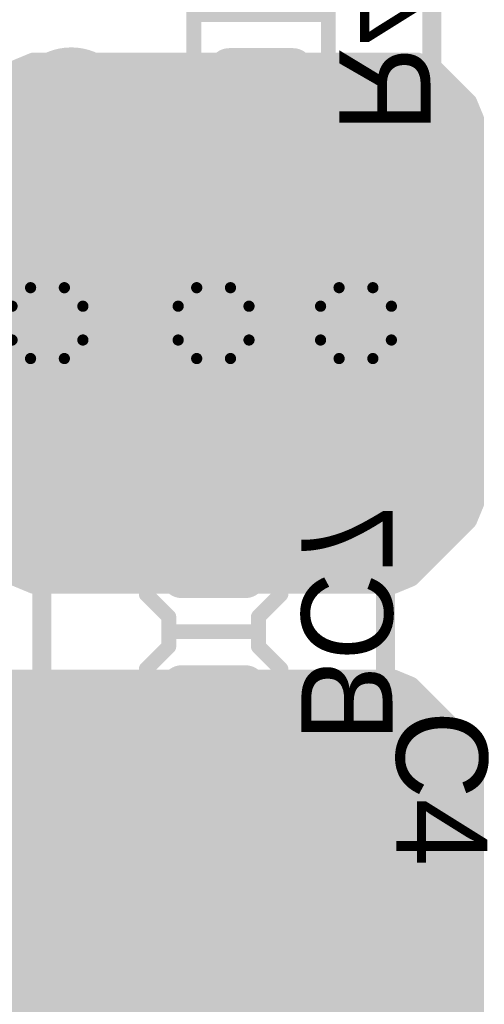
# Model space of a CAD drawing. Extents: x 90 to 214, y 61 to 300.
# Tile 15 of 62: x 126.31 to 132.53, y 96.62 to 109.79. Entities that reach past the tile are written whole.
import ezdxf

# ---------------------------------------------------------------- set-up
doc = ezdxf.new("R2010")
doc.units = 0
for name, color, linetype in [('Bot_Mask', 5, 'CONTINUOUS'), ('Bot_Silk', 7, 'CONTINUOUS'), ('Bottom', 2, 'CONTINUOUS'), ('GND', 12, 'CONTINUOUS'), ('PWR', 14, 'CONTINUOUS'), ('Top', 1, 'CONTINUOUS'), ('Top_Mask', 4, 'CONTINUOUS'), ('Top_Silk', 6, 'CONTINUOUS')]:
    doc.layers.add(name, color=color, linetype=linetype)

# ---------------------------------------------------------------- blocks, each defined once
blk = doc.blocks.new('UNIT_DISC')
at = {"linetype": 'CONTINUOUS', "const_width": 0.5}
blk.add_lwpolyline([(0.25, 0, 1), (-0.25, 0, 1)], format="xyb", close=True, dxfattribs=at)
blk = doc.blocks.new('SHAPE_EL_400_400_0_0_0_0')
at = {"xscale": 1.016, "yscale": 1.016, "zscale": 1.016}
blk.add_blockref('UNIT_DISC', (0, 0), dxfattribs=at)
blk = doc.blocks.new('SHAPE_EL_440_440_0_0_0_0')
at = {"xscale": 1.1176, "yscale": 1.1176, "zscale": 1.1176}
blk.add_blockref('UNIT_DISC', (0, 0), dxfattribs=at)
blk = doc.blocks.new('SHAPE_EL_436_436_0_0_0_0')
at = {"xscale": 1.108, "yscale": 1.108, "zscale": 1.108}
blk.add_blockref('UNIT_DISC', (0, 0), dxfattribs=at)
blk = doc.blocks.new('SHAPE_TH45_472_354_78_0_0_0')
at = {"linetype": 'CONTINUOUS', "const_width": 0.15}
for points in [[(0.22602, 0.47386, 0.2262769), (-0.22602, 0.47386, 0.2262769)], [(-0.47386, 0.22602, 0.2262769), (-0.47386, -0.22602, 0.2262769)], [(0.47386, -0.22602, 0.2262769), (0.47386, 0.22602, 0.2262769)], [(-0.22602, -0.47386, 0.2262769), (0.22602, -0.47386, 0.2262769)]]:
    blk.add_lwpolyline(points, format="xyb", dxfattribs=at)
at = {"xscale": 0.15, "yscale": 0.15, "zscale": 0.15}
for p in [(-0.22602, 0.47386), (0.22602, 0.47386), (-0.47386, 0.22602), (0.47386, 0.22602), (-0.47386, -0.22602), (0.47386, -0.22602), (-0.22602, -0.47386), (0.22602, -0.47386)]:
    blk.add_blockref('UNIT_DISC', p, dxfattribs=at)
blk = doc.blocks.new('V_EX40Y40D0_6A181')
at = {"layer": 'Bot_Mask'}
blk.add_blockref('SHAPE_EL_440_440_0_0_0_0', (0, 0), dxfattribs=at)
at = {"layer": 'Bottom'}
blk.add_blockref('SHAPE_EL_400_400_0_0_0_0', (0, 0), dxfattribs=at)
at = {"layer": 'GND'}
blk.add_blockref('SHAPE_EL_436_436_0_0_0_0', (0, 0), dxfattribs=at)
at = {"layer": 'PWR'}
blk.add_blockref('SHAPE_TH45_472_354_78_0_0_0', (0, 0), dxfattribs=at)
at = {"layer": 'Top'}
blk.add_blockref('SHAPE_EL_400_400_0_0_0_0', (0, 0), dxfattribs=at)
at = {"layer": 'Top_Mask'}
blk.add_blockref('SHAPE_EL_440_440_0_0_0_0', (0, 0), dxfattribs=at)
blk = doc.blocks.new('SMD_C2012_4929')
at = {"layer": 'Bot_Silk', "linetype": 'CONTINUOUS', "const_width": 0.2}
for points in [[(128.005, 103.4), (128.005, 102.1)], [(129.805, 103.4), (128.005, 103.4)], [(129.805, 102.1), (129.805, 103.4)], [(128.005, 102.1), (128.305, 101.8)], [(129.505, 101.8), (129.805, 102.1)], [(128.305, 101.4), (128.305, 101.8)], [(129.505, 101.4), (129.505, 101.8)], [(129.505, 101.6), (128.305, 101.6)], [(128.305, 101.4), (128.005, 101.1)], [(129.805, 101.1), (129.505, 101.4)], [(128.005, 101.1), (128.005, 99.8)], [(129.805, 99.8), (129.805, 101.1)], [(128.005, 99.8), (129.805, 99.8)]]:
    blk.add_lwpolyline(points, dxfattribs=at)
at = {"layer": 'Bot_Silk', "xscale": 0.2, "yscale": 0.2, "zscale": 0.2}
for p in [(128.005, 103.4), (128.005, 103.4), (129.805, 103.4), (129.805, 103.4), (128.005, 102.1), (128.005, 102.1), (129.805, 102.1), (129.805, 102.1), (128.305, 101.8), (128.305, 101.8), (129.505, 101.8), (129.505, 101.8), (128.305, 101.6), (129.505, 101.6), (128.305, 101.4), (128.305, 101.4), (129.505, 101.4), (129.505, 101.4), (128.005, 101.1), (128.005, 101.1), (129.805, 101.1), (129.805, 101.1), (128.005, 99.8), (128.005, 99.8), (129.805, 99.8), (129.805, 99.8)]:
    blk.add_blockref('UNIT_DISC', p, dxfattribs=at)
blk = doc.blocks.new('SHAPE_RR_393_511_0_0_0_0')
for points in [[(-0.25, -0.65), (0.25, -0.65), (-0.25, 0.65), (0.25, 0.65)], [(-0.5, -0.4), (0.5, -0.4), (-0.5, 0.4), (0.5, 0.4)]]:
    blk.add_solid(points)
at = {"xscale": 0.5, "yscale": 0.5, "zscale": 0.5}
for p in [(-0.25, 0.4), (0.25, 0.4), (-0.25, -0.4), (0.25, -0.4)]:
    blk.add_blockref('UNIT_DISC', p, dxfattribs=at)
blk = doc.blocks.new('SHAPE_RR_433_551_0_0_0_0')
for points in [[(-0.2754, -0.7008), (0.2754, -0.7008), (-0.2754, 0.7008), (0.2754, 0.7008)], [(-0.5508, -0.4254), (0.5508, -0.4254), (-0.5508, 0.4254), (0.5508, 0.4254)]]:
    blk.add_solid(points)
at = {"xscale": 0.5508, "yscale": 0.5508, "zscale": 0.5508}
for p in [(-0.2754, 0.4254), (0.2754, 0.4254), (-0.2754, -0.4254), (0.2754, -0.4254)]:
    blk.add_blockref('UNIT_DISC', p, dxfattribs=at)
blk = doc.blocks.new('P_SMD_RR1_0X1_386_F')
at = {"layer": 'Bot_Mask'}
blk.add_blockref('SHAPE_RR_433_551_0_0_0_0', (0, 0), dxfattribs=at)
at = {"layer": 'Bottom'}
blk.add_blockref('SHAPE_RR_393_511_0_0_0_0', (0, 0), dxfattribs=at)
blk = doc.blocks.new('P_SMD_RR1_0X1_3181_F')
at = {"layer": 'Bot_Mask'}
blk.add_blockref('SHAPE_RR_433_551_0_0_0_0', (0, 0), dxfattribs=at)
at = {"layer": 'Bottom'}
blk.add_blockref('SHAPE_RR_393_511_0_0_0_0', (0, 0), dxfattribs=at)
blk = doc.blocks.new('BC7')
blk.add_blockref('SMD_C2012_4929', (0, 0))
at = {"rotation": -270}
for name, p in [('P_SMD_RR1_0X1_3181_F', (128.905, 102.6)), ('P_SMD_RR1_0X1_386_F', (128.905, 100.6))]:
    blk.add_blockref(name, p, dxfattribs=at)
at = {"layer": 'Bot_Silk', "text_generation_flag": 2}
blk.add_text('BC7', height=1.2192, rotation=-90, dxfattribs=at).set_placement((130.07975, 100.12363))
blk = doc.blocks.new('SMD_R2012_4951')
at = {"layer": 'Bot_Silk', "linetype": 'CONTINUOUS', "const_width": 0.2}
for points in [[(130.44, 111.655), (128.64, 111.655)], [(128.64, 111.655), (128.64, 108.055)], [(130.44, 108.055), (130.44, 111.655)], [(128.64, 109.855), (130.44, 109.855)], [(128.64, 108.055), (130.44, 108.055)]]:
    blk.add_lwpolyline(points, dxfattribs=at)
at = {"layer": 'Bot_Silk', "xscale": 0.2, "yscale": 0.2, "zscale": 0.2}
for p in [(128.64, 111.655), (128.64, 111.655), (130.44, 111.655), (130.44, 111.655), (128.64, 109.855), (130.44, 109.855), (128.64, 108.055), (128.64, 108.055), (130.44, 108.055), (130.44, 108.055)]:
    blk.add_blockref('UNIT_DISC', p, dxfattribs=at)
blk = doc.blocks.new('R42')
blk.add_blockref('SMD_R2012_4951', (0, 0))
at = {"rotation": -90}
for name, p in [('P_SMD_RR1_0X1_386_F', (129.54, 110.855)), ('P_SMD_RR1_0X1_3181_F', (129.54, 108.855))]:
    blk.add_blockref(name, p, dxfattribs=at)
at = {"layer": 'Bot_Silk', "text_generation_flag": 2}
blk.add_text('R42', height=1.2192, rotation=-90, dxfattribs=at).set_placement((130.58775, 108.27544))
blk = doc.blocks.new('SMD_TC7343_7752')
at = {"layer": 'Top_Silk', "linetype": 'CONTINUOUS', "const_width": 0.254}
for points in [[(131.205, 105.195), (126.605, 105.195)], [(131.205, 104.795), (126.605, 104.795)], [(131.205, 104.395), (126.605, 104.395)], [(126.605, 104.395), (126.605, 94.995)], [(131.205, 94.995), (131.205, 104.395)], [(131.205, 100.695), (126.605, 100.695)], [(126.605, 94.995), (131.205, 94.995)]]:
    blk.add_lwpolyline(points, dxfattribs=at)
at = {"layer": 'Top_Silk', "xscale": 0.254, "yscale": 0.254, "zscale": 0.254}
for p in [(126.605, 105.195), (131.205, 105.195), (126.605, 104.795), (131.205, 104.795), (126.605, 104.395), (126.605, 104.395), (131.205, 104.395), (131.205, 104.395), (126.605, 100.695), (131.205, 100.695), (126.605, 94.995), (126.605, 94.995), (131.205, 94.995), (131.205, 94.995)]:
    blk.add_blockref('UNIT_DISC', p, dxfattribs=at)
blk = doc.blocks.new('SHAPE_RR_787_1614_0_0_0_0')
for points in [[(-0.5, -2.05), (0.5, -2.05), (-0.5, 2.05), (0.5, 2.05)], [(-1, -1.55), (1, -1.55), (-1, 1.55), (1, 1.55)]]:
    blk.add_solid(points)
for p in [(-0.5, 1.55), (0.5, 1.55), (-0.5, -1.55), (0.5, -1.55)]:
    blk.add_blockref('UNIT_DISC', p)
blk = doc.blocks.new('SHAPE_RR_827_1654_0_0_0_0')
for points in [[(-0.5254, -2.1008), (0.5254, -2.1008), (-0.5254, 2.1008), (0.5254, 2.1008)], [(-1.0508, -1.5754), (1.0508, -1.5754), (-1.0508, 1.5754), (1.0508, 1.5754)]]:
    blk.add_solid(points)
at = {"xscale": 1.0508, "yscale": 1.0508, "zscale": 1.0508}
for p in [(-0.5254, 1.5754), (0.5254, 1.5754), (-0.5254, -1.5754), (0.5254, -1.5754)]:
    blk.add_blockref('UNIT_DISC', p, dxfattribs=at)
blk = doc.blocks.new('SHAPE_EL_200_200_0_0_0_0')
at = {"xscale": 0.508, "yscale": 0.508, "zscale": 0.508}
blk.add_blockref('UNIT_DISC', (0, 0), dxfattribs=at)
blk = doc.blocks.new('SMD_RR2_0X4_1181')
at = {"layer": 'GND'}
blk.add_blockref('SHAPE_EL_200_200_0_0_0_0', (0, 0), dxfattribs=at)
at = {"layer": 'PWR'}
blk.add_blockref('SHAPE_EL_200_200_0_0_0_0', (0, 0), dxfattribs=at)
at = {"layer": 'Top'}
blk.add_blockref('SHAPE_RR_787_1614_0_0_0_0', (0, 0), dxfattribs=at)
at = {"layer": 'Top_Mask'}
blk.add_blockref('SHAPE_RR_827_1654_0_0_0_0', (0, 0), dxfattribs=at)
blk = doc.blocks.new('SMD_RR2_0X4_186')
at = {"layer": 'GND'}
blk.add_blockref('SHAPE_EL_200_200_0_0_0_0', (0, 0), dxfattribs=at)
at = {"layer": 'PWR'}
blk.add_blockref('SHAPE_EL_200_200_0_0_0_0', (0, 0), dxfattribs=at)
at = {"layer": 'Top'}
blk.add_blockref('SHAPE_RR_787_1614_0_0_0_0', (0, 0), dxfattribs=at)
at = {"layer": 'Top_Mask'}
blk.add_blockref('SHAPE_RR_827_1654_0_0_0_0', (0, 0), dxfattribs=at)
blk = doc.blocks.new('C4')
blk.add_blockref('SMD_TC7343_7752', (0, 0))
at = {"rotation": 270}
for name, p in [('SMD_RR2_0X4_1181', (128.905, 103.195)), ('SMD_RR2_0X4_186', (128.905, 96.195))]:
    blk.add_blockref(name, p, dxfattribs=at)
at = {"layer": 'Top_Silk'}
blk.add_text('C4', height=1.2192, rotation=270, dxfattribs=at).set_placement((131.34975, 100.54431))
blk = doc.blocks.new('ROL_XXXXS_8338')
at = {"layer": 'Top_Silk', "linetype": 'CONTINUOUS', "const_width": 0.254}
for points in [[(131.826, 118.237), (125.73, 118.237)], [(125.73, 118.237), (125.73, 106.553)], [(131.826, 106.553), (131.826, 118.237)], [(125.73, 106.553), (131.826, 106.553)]]:
    blk.add_lwpolyline(points, dxfattribs=at)
at = {"layer": 'Top_Silk', "xscale": 0.254, "yscale": 0.254, "zscale": 0.254}
for p in [(125.73, 118.237), (125.73, 118.237), (131.826, 118.237), (131.826, 118.237), (125.73, 106.553), (125.73, 106.553), (131.826, 106.553), (131.826, 106.553)]:
    blk.add_blockref('UNIT_DISC', p, dxfattribs=at)
blk = doc.blocks.new('SHAPE_EL_600_600_0_0_0_0')
at = {"xscale": 1.524, "yscale": 1.524, "zscale": 1.524}
blk.add_blockref('UNIT_DISC', (0, 0), dxfattribs=at)
blk = doc.blocks.new('SHAPE_EL_640_640_0_0_0_0')
at = {"xscale": 1.6256, "yscale": 1.6256, "zscale": 1.6256}
blk.add_blockref('UNIT_DISC', (0, 0), dxfattribs=at)
blk = doc.blocks.new('SHAPE_EL_654_654_0_0_0_0')
at = {"xscale": 1.662, "yscale": 1.662, "zscale": 1.662}
blk.add_blockref('UNIT_DISC', (0, 0), dxfattribs=at)
blk = doc.blocks.new('SHAPE_TH45_650_500_120_0_0_0')
at = {"linetype": 'CONTINUOUS', "const_width": 0.1905}
for points in [[(0.31093, 0.66075, 0.2235265), (-0.31093, 0.66075, 0.2235265)], [(-0.66075, 0.31093, 0.2235265), (-0.66075, -0.31093, 0.2235265)], [(0.66075, -0.31093, 0.2235265), (0.66075, 0.31093, 0.2235265)], [(-0.31093, -0.66075, 0.2235265), (0.31093, -0.66075, 0.2235265)]]:
    blk.add_lwpolyline(points, format="xyb", dxfattribs=at)
at = {"xscale": 0.1905, "yscale": 0.1905, "zscale": 0.1905}
for p in [(-0.31093, 0.66075), (0.31093, 0.66075), (-0.66075, 0.31093), (0.66075, 0.31093), (-0.66075, -0.31093), (0.66075, -0.31093), (-0.31093, -0.66075), (0.31093, -0.66075)]:
    blk.add_blockref('UNIT_DISC', p, dxfattribs=at)
blk = doc.blocks.new('P_EX60Y60D0_9A181')
at = {"layer": 'Bot_Mask'}
blk.add_blockref('SHAPE_EL_640_640_0_0_0_0', (0, 0), dxfattribs=at)
at = {"layer": 'Bottom'}
blk.add_blockref('SHAPE_EL_600_600_0_0_0_0', (0, 0), dxfattribs=at)
at = {"layer": 'GND'}
blk.add_blockref('SHAPE_EL_654_654_0_0_0_0', (0, 0), dxfattribs=at)
at = {"layer": 'PWR'}
blk.add_blockref('SHAPE_TH45_650_500_120_0_0_0', (0, 0), dxfattribs=at)
at = {"layer": 'Top'}
blk.add_blockref('SHAPE_EL_600_600_0_0_0_0', (0, 0), dxfattribs=at)
at = {"layer": 'Top_Mask'}
blk.add_blockref('SHAPE_EL_640_640_0_0_0_0', (0, 0), dxfattribs=at)
blk = doc.blocks.new('U5')
blk.add_blockref('ROL_XXXXS_8338', (0, 0))
at = {"rotation": 270}
blk.add_blockref('P_EX60Y60D0_9A181', (127, 108.585), dxfattribs=at)
blk = doc.blocks.new('CUPOUR_L1_F0_TT0_15520')
at = {"layer": 'Top', "linetype": 'CONTINUOUS', "const_width": 0.254}
for points in [[(126.49651, 109.22), (126.272, 109.12701)], [(131.63099, 109.22001), (126.49651, 109.22)], [(131.8555, 109.12701), (131.63099, 109.22001)], [(126.272, 109.12701), (125.82298, 108.678)], [(126.23797, 109.09299), (131.88952, 109.09299)], [(132.30452, 108.678), (131.8555, 109.12701)], [(126.04747, 108.90249), (132.08002, 108.90249)], [(125.85697, 108.71199), (132.27052, 108.71199)], [(132.39751, 108.45349), (132.30452, 108.678)], [(125.75814, 108.52149), (132.36934, 108.52149)], [(132.39751, 103.31901), (132.39751, 108.45349)], [(125.72998, 108.33099), (132.39751, 108.33099)], [(125.72998, 108.14049), (132.39751, 108.14049)], [(125.72998, 107.94999), (132.39751, 107.94999)], [(125.72998, 107.75949), (132.39751, 107.75949)], [(125.72998, 107.56899), (132.39751, 107.56899)], [(125.72998, 107.37849), (132.39751, 107.37849)], [(125.72998, 107.18799), (132.39751, 107.18799)], [(125.72998, 106.99749), (132.39751, 106.99749)], [(125.72998, 106.80699), (132.39751, 106.80699)], [(125.72998, 106.61649), (132.39751, 106.61649)], [(125.72998, 106.42599), (132.39751, 106.42599)], [(125.72998, 106.23549), (132.39751, 106.23549)], [(125.72998, 106.04499), (132.39751, 106.04499)], [(125.72998, 105.85449), (132.39751, 105.85449)], [(125.72998, 105.66399), (132.39751, 105.66399)], [(125.72998, 105.47349), (132.39751, 105.47349)], [(125.72998, 105.28299), (132.39751, 105.28299)], [(125.72998, 105.09249), (132.39751, 105.09249)], [(125.72998, 104.90199), (132.39751, 104.90199)], [(125.72998, 104.71149), (132.39751, 104.71149)], [(125.72998, 104.52099), (132.39751, 104.52099)], [(125.72998, 104.33049), (132.39751, 104.33049)], [(125.72998, 104.13999), (132.39751, 104.13999)], [(125.72998, 103.94949), (132.39751, 103.94949)], [(125.72998, 103.75899), (132.39751, 103.75899)], [(125.72998, 103.56849), (132.39751, 103.56849)], [(125.72998, 103.37799), (132.39751, 103.37799)], [(132.30451, 103.0945), (132.39751, 103.31901)], [(125.72998, 103.18749), (132.34302, 103.18749)], [(131.538, 102.32799), (132.30451, 103.0945)], [(125.73186, 102.99699), (132.207, 102.99699)], [(125.81076, 102.80649), (132.0165, 102.80649)], [(125.82298, 102.777), (126.272, 102.32799)], [(125.98399, 102.61599), (131.826, 102.61599)], [(126.17449, 102.42549), (131.6355, 102.42549)], [(126.272, 102.32799), (126.49651, 102.23499)], [(126.49651, 102.23499), (131.31349, 102.235)], [(131.31349, 102.235), (131.538, 102.32799)]]:
    blk.add_lwpolyline(points, dxfattribs=at)
at = {"layer": 'Top', "xscale": 0.254, "yscale": 0.254, "zscale": 0.254}
for p in [(126.49651, 109.22), (126.49651, 109.22), (131.63099, 109.22001), (131.63099, 109.22001), (126.23797, 109.09299), (126.272, 109.12701), (126.272, 109.12701), (131.8555, 109.12701), (131.8555, 109.12701), (131.88952, 109.09299), (132.08002, 108.90249), (132.27052, 108.71199), (132.30452, 108.678), (132.30452, 108.678), (132.36934, 108.52149), (132.39751, 108.45349), (132.39751, 108.45349), (132.39751, 108.33099), (132.39751, 108.14049), (132.39751, 107.94999), (132.39751, 107.75949), (132.39751, 107.56899), (132.39751, 107.37849), (132.39751, 107.18799), (132.39751, 106.99749), (132.39751, 106.80699), (132.39751, 106.61649), (132.39751, 106.42599), (132.39751, 106.23549), (132.39751, 106.04499), (132.39751, 105.85449), (132.39751, 105.66399), (132.39751, 105.47349), (132.39751, 105.28299), (132.39751, 105.09249), (132.39751, 104.90199), (132.39751, 104.71149), (132.39751, 104.52099), (132.39751, 104.33049), (132.39751, 104.13999), (132.39751, 103.94949), (132.39751, 103.75899), (132.39751, 103.56849), (132.39751, 103.37799), (132.39751, 103.31901), (132.39751, 103.31901), (132.34302, 103.18749), (132.30451, 103.0945), (132.30451, 103.0945), (132.207, 102.99699), (132.0165, 102.80649), (131.826, 102.61599), (131.6355, 102.42549), (126.272, 102.32799), (126.272, 102.32799), (126.49651, 102.23499), (126.49651, 102.23499), (131.31349, 102.235), (131.31349, 102.235), (131.538, 102.32799), (131.538, 102.32799)]:
    blk.add_blockref('UNIT_DISC', p, dxfattribs=at)
blk = doc.blocks.new('CUPOUR_L1_F0_TT90_15645')
at = {"layer": 'Top', "linetype": 'CONTINUOUS'}
for points, const_width in [([(126.6825, 100.965), (124.59151, 100.965)], 0.254), ([(131.31349, 100.96501), (126.6825, 100.965)], 0.254), ([(131.538, 100.87201), (131.31349, 100.96501)], 0.254), ([(124.33298, 100.83799), (131.57202, 100.83799)], 0.254), ([(132.30452, 100.1055), (131.538, 100.87201)], 0.254), ([(124.14248, 100.64749), (131.76252, 100.64749)], 0.254), ([(123.95198, 100.45699), (131.95302, 100.45699)], 0.254), ([(123.76148, 100.26649), (132.14352, 100.26649)], 0.254), ([(123.58826, 100.07599), (132.31674, 100.07599)], 0.254), ([(132.39751, 99.88099), (132.30452, 100.1055)], 0.254), ([(123.50935, 99.88549), (132.39564, 99.88549)], 0.254), ([(132.39751, 91.25401), (132.39751, 99.88099)], 0.254), ([(123.50749, 99.69499), (132.39751, 99.69499)], 0.254), ([(123.50749, 99.50449), (132.39751, 99.50449)], 0.254), ([(123.50749, 99.31399), (132.39751, 99.31399)], 0.254), ([(123.50749, 99.12349), (132.39751, 99.12349)], 0.254), ([(123.50749, 98.93299), (132.39751, 98.93299)], 0.254), ([(123.50749, 98.74249), (132.39751, 98.74249)], 0.254), ([(123.50749, 98.55199), (132.39751, 98.55199)], 0.254), ([(123.50749, 98.36149), (132.39751, 98.36149)], 0.254), ([(123.50749, 98.17099), (132.39751, 98.17099)], 0.254), ([(123.50749, 97.98049), (132.39751, 97.98049)], 0.254), ([(123.50749, 97.78999), (132.39751, 97.78999)], 0.254), ([(128.905, 96.3855), (128.905, 97.703)], 0.381), ([(126.62828, 97.42172), (126.9617, 97.64451)], 0.254), ([(126.9617, 97.64451), (127.25573, 97.703)], 0.254), ([(127.25573, 97.703), (130.55427, 97.703)], 0.254), ([(130.55427, 97.703), (130.8483, 97.64451)], 0.254), ([(130.8483, 97.64451), (131.18172, 97.42172)], 0.254), ([(123.50749, 97.59949), (126.89432, 97.59949)], 0.254), ([(130.91567, 97.59949), (132.39751, 97.59949)], 0.254), ([(123.50749, 97.40899), (126.61977, 97.40899)], 0.254), ([(126.40549, 97.0883), (126.62828, 97.42172)], 0.254), ([(131.18172, 97.42172), (131.40451, 97.0883)], 0.254), ([(131.19022, 97.40899), (132.39751, 97.40899)], 0.254), ([(123.50749, 97.21849), (126.49248, 97.21849)], 0.254), ([(131.31751, 97.21849), (132.39751, 97.21849)], 0.254), ([(126.347, 96.79427), (126.40549, 97.0883)], 0.254), ([(131.40451, 97.0883), (131.463, 96.79427)], 0.254), ([(123.50749, 97.02799), (126.39349, 97.02799)], 0.254), ([(131.4165, 97.02799), (132.39751, 97.02799)], 0.254), ([(123.50749, 96.83749), (126.35559, 96.83749)], 0.254), ([(131.4544, 96.83749), (132.39751, 96.83749)], 0.254), ([(126.347, 95.59573), (126.347, 96.79427)], 0.254), ([(131.463, 96.79427), (131.463, 95.59573)], 0.254), ([(123.50749, 96.64699), (126.347, 96.64699)], 0.254), ([(131.463, 96.64699), (132.39751, 96.64699)], 0.254)]:
    blk.add_lwpolyline(points, dxfattribs=dict(at, const_width=const_width))
at = {"layer": 'Top'}
for p, xscale, yscale, zscale in [((126.6825, 100.965), 0.254, 0.254, 0.254), ((126.6825, 100.965), 0.254, 0.254, 0.254), ((131.31349, 100.96501), 0.254, 0.254, 0.254), ((131.31349, 100.96501), 0.254, 0.254, 0.254), ((131.538, 100.87201), 0.254, 0.254, 0.254), ((131.538, 100.87201), 0.254, 0.254, 0.254), ((131.57202, 100.83799), 0.254, 0.254, 0.254), ((131.76252, 100.64749), 0.254, 0.254, 0.254), ((131.95302, 100.45699), 0.254, 0.254, 0.254), ((132.14352, 100.26649), 0.254, 0.254, 0.254), ((132.30452, 100.1055), 0.254, 0.254, 0.254), ((132.30452, 100.1055), 0.254, 0.254, 0.254), ((132.31674, 100.07599), 0.254, 0.254, 0.254), ((132.39564, 99.88549), 0.254, 0.254, 0.254), ((132.39751, 99.88099), 0.254, 0.254, 0.254), ((132.39751, 99.88099), 0.254, 0.254, 0.254), ((132.39751, 99.69499), 0.254, 0.254, 0.254), ((132.39751, 99.50449), 0.254, 0.254, 0.254), ((132.39751, 99.31399), 0.254, 0.254, 0.254), ((132.39751, 99.12349), 0.254, 0.254, 0.254), ((132.39751, 98.93299), 0.254, 0.254, 0.254), ((132.39751, 98.74249), 0.254, 0.254, 0.254), ((132.39751, 98.55199), 0.254, 0.254, 0.254), ((132.39751, 98.36149), 0.254, 0.254, 0.254), ((132.39751, 98.17099), 0.254, 0.254, 0.254), ((132.39751, 97.98049), 0.254, 0.254, 0.254), ((128.905, 97.703), 0.381, 0.381, 0.381), ((132.39751, 97.78999), 0.254, 0.254, 0.254), ((126.9617, 97.64451), 0.254, 0.254, 0.254), ((126.9617, 97.64451), 0.254, 0.254, 0.254), ((127.25573, 97.703), 0.254, 0.254, 0.254), ((127.25573, 97.703), 0.254, 0.254, 0.254), ((130.55427, 97.703), 0.254, 0.254, 0.254), ((130.55427, 97.703), 0.254, 0.254, 0.254), ((130.8483, 97.64451), 0.254, 0.254, 0.254), ((130.8483, 97.64451), 0.254, 0.254, 0.254), ((126.89432, 97.59949), 0.254, 0.254, 0.254), ((130.91567, 97.59949), 0.254, 0.254, 0.254), ((132.39751, 97.59949), 0.254, 0.254, 0.254), ((126.61977, 97.40899), 0.254, 0.254, 0.254), ((126.62828, 97.42172), 0.254, 0.254, 0.254), ((126.62828, 97.42172), 0.254, 0.254, 0.254), ((131.18172, 97.42172), 0.254, 0.254, 0.254), ((131.18172, 97.42172), 0.254, 0.254, 0.254), ((131.19022, 97.40899), 0.254, 0.254, 0.254), ((132.39751, 97.40899), 0.254, 0.254, 0.254), ((126.49248, 97.21849), 0.254, 0.254, 0.254), ((131.31751, 97.21849), 0.254, 0.254, 0.254), ((132.39751, 97.21849), 0.254, 0.254, 0.254), ((126.40549, 97.0883), 0.254, 0.254, 0.254), ((126.40549, 97.0883), 0.254, 0.254, 0.254), ((131.40451, 97.0883), 0.254, 0.254, 0.254), ((131.40451, 97.0883), 0.254, 0.254, 0.254), ((126.39349, 97.02799), 0.254, 0.254, 0.254), ((131.4165, 97.02799), 0.254, 0.254, 0.254), ((132.39751, 97.02799), 0.254, 0.254, 0.254), ((126.35559, 96.83749), 0.254, 0.254, 0.254), ((131.4544, 96.83749), 0.254, 0.254, 0.254), ((132.39751, 96.83749), 0.254, 0.254, 0.254), ((126.347, 96.79427), 0.254, 0.254, 0.254), ((126.347, 96.79427), 0.254, 0.254, 0.254), ((131.463, 96.79427), 0.254, 0.254, 0.254), ((131.463, 96.79427), 0.254, 0.254, 0.254), ((126.347, 96.64699), 0.254, 0.254, 0.254), ((131.463, 96.64699), 0.254, 0.254, 0.254), ((132.39751, 96.64699), 0.254, 0.254, 0.254)]:
    blk.add_blockref('UNIT_DISC', p, dxfattribs=dict(at, xscale=xscale, yscale=yscale, zscale=zscale))
blk = doc.blocks.new('CUPOUR_L2_F0_TT90_28537')
at = {"layer": 'Bottom', "linetype": 'CONTINUOUS'}
for points, const_width in [([(128.39002, 109.22), (128.10311, 109.22)], 0.254), ([(128.10311, 109.22), (128.19631, 109.08052)], 0.254), ([(128.382, 109.17965), (128.39002, 109.22)], 0.254), ([(131.63099, 109.22001), (130.68997, 109.22)], 0.254), ([(130.68997, 109.22), (130.698, 109.17965)], 0.254), ([(131.8555, 109.12701), (131.63099, 109.22001)], 0.254), ([(128.18797, 109.09299), (128.382, 109.09299)], 0.254), ([(128.19631, 109.08052), (128.29488, 108.585)], 0.254), ([(128.382, 108.53035), (128.382, 109.17965)], 0.254), ([(130.698, 109.17965), (130.698, 108.53035)], 0.254), ([(130.698, 109.09299), (131.88952, 109.09299)], 0.254), ([(132.30452, 108.678), (131.8555, 109.12701)], 0.254), ([(128.23172, 108.90249), (128.382, 108.90249)], 0.254), ([(129.3495, 108.855), (128.382, 108.855)], 0.381), ([(129.7305, 108.855), (130.698, 108.855)], 0.381), ([(130.698, 108.90249), (132.08002, 108.90249)], 0.254), ([(128.26961, 108.71199), (128.382, 108.71199)], 0.254), ([(129.54, 108.6645), (129.54, 107.847)], 0.381), ([(130.698, 108.71199), (132.27052, 108.71199)], 0.254), ([(132.39751, 108.45349), (132.30452, 108.678)], 0.254), ([(127.45, 108.585), (128.29488, 108.585)], 0.381), ([(128.29488, 108.585), (128.19631, 108.08948)], 0.254), ([(128.28224, 108.52149), (128.38376, 108.52149)], 0.254), ([(128.42598, 108.30925), (128.382, 108.53035)], 0.254), ([(130.698, 108.53035), (130.65402, 108.30925)], 0.254), ([(130.69623, 108.52149), (132.36934, 108.52149)], 0.254), ([(132.39751, 103.31901), (132.39751, 108.45349)], 0.254), ([(128.24435, 108.33099), (128.42165, 108.33099)], 0.254), ([(128.59352, 108.05852), (128.42598, 108.30925)], 0.254), ([(130.65402, 108.30925), (130.48648, 108.05852)], 0.254), ([(130.65834, 108.33099), (132.39751, 108.33099)], 0.254), ([(127, 108.135), (127, 107.29012)], 0.381), ([(128.20645, 108.14049), (128.53874, 108.14049)], 0.254), ([(130.54125, 108.14049), (132.39751, 108.14049)], 0.254), ([(128.19631, 108.08948), (127.91562, 107.66938)], 0.254), ([(128.84425, 107.89098), (128.59352, 108.05852)], 0.254), ([(130.48648, 108.05852), (130.23575, 107.89098)], 0.254), ([(128.1031, 107.94999), (128.75593, 107.94999)], 0.254), ([(129.06535, 107.847), (128.84425, 107.89098)], 0.254), ([(130.23575, 107.89098), (130.01465, 107.847)], 0.254), ([(130.32406, 107.94999), (132.39751, 107.94999)], 0.254), ([(127.97582, 107.75949), (132.39751, 107.75949)], 0.254), ([(130.01465, 107.847), (129.06535, 107.847)], 0.254), ([(126.50448, 107.38869), (126.08438, 107.66938)], 0.254), ([(127.91562, 107.66938), (127.49552, 107.38869)], 0.254), ([(125.72998, 107.56899), (126.23463, 107.56899)], 0.254), ([(127.76536, 107.56899), (132.39751, 107.56899)], 0.254), ([(125.72998, 107.37849), (126.55575, 107.37849)], 0.254), ([(127, 107.29012), (126.50448, 107.38869)], 0.254), ([(127.49552, 107.38869), (127, 107.29012)], 0.254), ([(127.44424, 107.37849), (132.39751, 107.37849)], 0.254), ([(125.72998, 107.18799), (132.39751, 107.18799)], 0.254), ([(125.72998, 106.99749), (132.39751, 106.99749)], 0.254), ([(125.72998, 106.80699), (132.39751, 106.80699)], 0.254), ([(125.72998, 106.61649), (132.39751, 106.61649)], 0.254), ([(125.72998, 106.42599), (132.39751, 106.42599)], 0.254), ([(125.72998, 106.23549), (132.39751, 106.23549)], 0.254), ([(125.72998, 106.04499), (132.39751, 106.04499)], 0.254), ([(125.72998, 105.85449), (132.39751, 105.85449)], 0.254), ([(125.72998, 105.66399), (132.39751, 105.66399)], 0.254), ([(125.72998, 105.47349), (132.39751, 105.47349)], 0.254), ([(125.72998, 105.28299), (132.39751, 105.28299)], 0.254), ([(125.72998, 105.09249), (132.39751, 105.09249)], 0.254), ([(125.72998, 104.90199), (132.39751, 104.90199)], 0.254), ([(125.72998, 104.71149), (132.39751, 104.71149)], 0.254), ([(125.72998, 104.52099), (132.39751, 104.52099)], 0.254), ([(125.72998, 104.33049), (132.39751, 104.33049)], 0.254), ([(125.72998, 104.13999), (132.39751, 104.13999)], 0.254), ([(125.72998, 103.94949), (132.39751, 103.94949)], 0.254), ([(125.72998, 103.75899), (132.39751, 103.75899)], 0.254), ([(128.905, 102.7905), (128.905, 103.608)], 0.381), ([(125.72998, 103.56849), (128.23172, 103.56849)], 0.254), ([(127.95852, 103.39648), (128.20925, 103.56402)], 0.254), ([(128.20925, 103.56402), (128.43035, 103.608)], 0.254), ([(128.43035, 103.608), (129.37965, 103.608)], 0.254), ([(129.37965, 103.608), (129.60075, 103.56402)], 0.254), ([(129.57827, 103.56849), (132.39751, 103.56849)], 0.254), ([(129.60075, 103.56402), (129.85148, 103.39648)], 0.254), ([(125.72998, 103.37799), (127.94616, 103.37799)], 0.254), ([(127.79098, 103.14575), (127.95852, 103.39648)], 0.254), ([(129.85148, 103.39648), (130.01902, 103.14575)], 0.254), ([(129.86383, 103.37799), (132.39751, 103.37799)], 0.254), ([(132.30451, 103.0945), (132.39751, 103.31901)], 0.254), ([(125.72998, 103.18749), (127.81887, 103.18749)], 0.254), ([(127.747, 102.92465), (127.79098, 103.14575)], 0.254), ([(129.99112, 103.18749), (132.34302, 103.18749)], 0.254), ([(130.01902, 103.14575), (130.063, 102.92465)], 0.254), ([(131.538, 102.32799), (132.30451, 103.0945)], 0.254), ([(125.73186, 102.99699), (127.76138, 102.99699)], 0.254), ([(127.747, 102.27535), (127.747, 102.92465)], 0.254), ([(130.04861, 102.99699), (132.207, 102.99699)], 0.254), ([(130.063, 102.92465), (130.063, 102.27535)], 0.254), ([(125.81076, 102.80649), (127.747, 102.80649)], 0.254), ([(125.82298, 102.777), (126.272, 102.32799)], 0.254), ([(130.063, 102.80649), (132.0165, 102.80649)], 0.254), ([(125.98399, 102.61599), (127.747, 102.61599)], 0.254), ([(128.7145, 102.6), (127.747, 102.6)], 0.381), ([(129.0955, 102.6), (130.063, 102.6)], 0.381), ([(130.063, 102.61599), (131.826, 102.61599)], 0.254), ([(126.17449, 102.42549), (127.747, 102.42549)], 0.254), ([(130.063, 102.42549), (131.6355, 102.42549)], 0.254), ([(126.272, 102.32799), (126.49651, 102.23499)], 0.254), ([(126.49651, 102.23499), (127.75502, 102.23499)], 0.254), ([(126.49651, 102.23499), (127.75502, 102.23499)], 0.254), ([(127.75502, 102.23499), (127.747, 102.27535)], 0.254), ([(130.063, 102.27535), (130.05497, 102.23499)], 0.254), ([(130.05497, 102.23499), (130.81, 102.235)], 0.254), ([(130.81, 102.235), (131.31349, 102.235)], 0.254), ([(131.31349, 102.235), (131.538, 102.32799)], 0.254)]:
    blk.add_lwpolyline(points, dxfattribs=dict(at, const_width=const_width))
at = {"layer": 'Bottom'}
for p, xscale, yscale, zscale in [((128.10311, 109.22), 0.254, 0.254, 0.254), ((128.10311, 109.22), 0.254, 0.254, 0.254), ((128.39002, 109.22), 0.254, 0.254, 0.254), ((128.39002, 109.22), 0.254, 0.254, 0.254), ((130.68997, 109.22), 0.254, 0.254, 0.254), ((130.68997, 109.22), 0.254, 0.254, 0.254), ((131.63099, 109.22001), 0.254, 0.254, 0.254), ((131.63099, 109.22001), 0.254, 0.254, 0.254), ((128.18797, 109.09299), 0.254, 0.254, 0.254), ((128.19631, 109.08052), 0.254, 0.254, 0.254), ((128.19631, 109.08052), 0.254, 0.254, 0.254), ((128.382, 109.17965), 0.254, 0.254, 0.254), ((128.382, 109.17965), 0.254, 0.254, 0.254), ((128.382, 109.09299), 0.254, 0.254, 0.254), ((130.698, 109.17965), 0.254, 0.254, 0.254), ((130.698, 109.17965), 0.254, 0.254, 0.254), ((130.698, 109.09299), 0.254, 0.254, 0.254), ((131.8555, 109.12701), 0.254, 0.254, 0.254), ((131.8555, 109.12701), 0.254, 0.254, 0.254), ((131.88952, 109.09299), 0.254, 0.254, 0.254), ((128.23172, 108.90249), 0.254, 0.254, 0.254), ((128.382, 108.855), 0.381, 0.381, 0.381), ((128.382, 108.90249), 0.254, 0.254, 0.254), ((129.3495, 108.855), 0.381, 0.381, 0.381), ((129.7305, 108.855), 0.381, 0.381, 0.381), ((130.698, 108.855), 0.381, 0.381, 0.381), ((130.698, 108.90249), 0.254, 0.254, 0.254), ((132.08002, 108.90249), 0.254, 0.254, 0.254), ((128.26961, 108.71199), 0.254, 0.254, 0.254), ((128.382, 108.71199), 0.254, 0.254, 0.254), ((129.54, 108.6645), 0.381, 0.381, 0.381), ((130.698, 108.71199), 0.254, 0.254, 0.254), ((132.27052, 108.71199), 0.254, 0.254, 0.254), ((132.30452, 108.678), 0.254, 0.254, 0.254), ((132.30452, 108.678), 0.254, 0.254, 0.254), ((127.45, 108.585), 0.381, 0.381, 0.381), ((128.29488, 108.585), 0.381, 0.381, 0.381), ((128.29488, 108.585), 0.254, 0.254, 0.254), ((128.29488, 108.585), 0.254, 0.254, 0.254), ((128.28224, 108.52149), 0.254, 0.254, 0.254), ((128.382, 108.53035), 0.254, 0.254, 0.254), ((128.382, 108.53035), 0.254, 0.254, 0.254), ((128.38376, 108.52149), 0.254, 0.254, 0.254), ((130.69623, 108.52149), 0.254, 0.254, 0.254), ((130.698, 108.53035), 0.254, 0.254, 0.254), ((130.698, 108.53035), 0.254, 0.254, 0.254), ((132.36934, 108.52149), 0.254, 0.254, 0.254), ((132.39751, 108.45349), 0.254, 0.254, 0.254), ((132.39751, 108.45349), 0.254, 0.254, 0.254), ((128.24435, 108.33099), 0.254, 0.254, 0.254), ((128.42165, 108.33099), 0.254, 0.254, 0.254), ((128.42598, 108.30925), 0.254, 0.254, 0.254), ((128.42598, 108.30925), 0.254, 0.254, 0.254), ((130.65402, 108.30925), 0.254, 0.254, 0.254), ((130.65402, 108.30925), 0.254, 0.254, 0.254), ((130.65834, 108.33099), 0.254, 0.254, 0.254), ((132.39751, 108.33099), 0.254, 0.254, 0.254), ((127, 108.135), 0.381, 0.381, 0.381), ((128.20645, 108.14049), 0.254, 0.254, 0.254), ((128.53874, 108.14049), 0.254, 0.254, 0.254), ((130.54125, 108.14049), 0.254, 0.254, 0.254), ((132.39751, 108.14049), 0.254, 0.254, 0.254), ((128.19631, 108.08948), 0.254, 0.254, 0.254), ((128.19631, 108.08948), 0.254, 0.254, 0.254), ((128.59352, 108.05852), 0.254, 0.254, 0.254), ((128.59352, 108.05852), 0.254, 0.254, 0.254), ((130.48648, 108.05852), 0.254, 0.254, 0.254), ((130.48648, 108.05852), 0.254, 0.254, 0.254), ((128.1031, 107.94999), 0.254, 0.254, 0.254), ((128.75593, 107.94999), 0.254, 0.254, 0.254), ((128.84425, 107.89098), 0.254, 0.254, 0.254), ((128.84425, 107.89098), 0.254, 0.254, 0.254), ((129.54, 107.847), 0.381, 0.381, 0.381), ((130.23575, 107.89098), 0.254, 0.254, 0.254), ((130.23575, 107.89098), 0.254, 0.254, 0.254), ((130.32406, 107.94999), 0.254, 0.254, 0.254), ((132.39751, 107.94999), 0.254, 0.254, 0.254), ((127.97582, 107.75949), 0.254, 0.254, 0.254), ((129.06535, 107.847), 0.254, 0.254, 0.254), ((129.06535, 107.847), 0.254, 0.254, 0.254), ((130.01465, 107.847), 0.254, 0.254, 0.254), ((130.01465, 107.847), 0.254, 0.254, 0.254), ((132.39751, 107.75949), 0.254, 0.254, 0.254), ((127.91562, 107.66938), 0.254, 0.254, 0.254), ((127.91562, 107.66938), 0.254, 0.254, 0.254), ((126.23463, 107.56899), 0.254, 0.254, 0.254), ((127.76536, 107.56899), 0.254, 0.254, 0.254), ((132.39751, 107.56899), 0.254, 0.254, 0.254), ((126.50448, 107.38869), 0.254, 0.254, 0.254), ((126.50448, 107.38869), 0.254, 0.254, 0.254), ((126.55575, 107.37849), 0.254, 0.254, 0.254), ((127, 107.29012), 0.381, 0.381, 0.381), ((127.44424, 107.37849), 0.254, 0.254, 0.254), ((127.49552, 107.38869), 0.254, 0.254, 0.254), ((127.49552, 107.38869), 0.254, 0.254, 0.254), ((132.39751, 107.37849), 0.254, 0.254, 0.254), ((127, 107.29012), 0.254, 0.254, 0.254), ((127, 107.29012), 0.254, 0.254, 0.254), ((132.39751, 107.18799), 0.254, 0.254, 0.254), ((132.39751, 106.99749), 0.254, 0.254, 0.254), ((132.39751, 106.80699), 0.254, 0.254, 0.254), ((132.39751, 106.61649), 0.254, 0.254, 0.254), ((132.39751, 106.42599), 0.254, 0.254, 0.254), ((132.39751, 106.23549), 0.254, 0.254, 0.254), ((132.39751, 106.04499), 0.254, 0.254, 0.254), ((132.39751, 105.85449), 0.254, 0.254, 0.254), ((132.39751, 105.66399), 0.254, 0.254, 0.254), ((132.39751, 105.47349), 0.254, 0.254, 0.254), ((132.39751, 105.28299), 0.254, 0.254, 0.254), ((132.39751, 105.09249), 0.254, 0.254, 0.254), ((132.39751, 104.90199), 0.254, 0.254, 0.254), ((132.39751, 104.71149), 0.254, 0.254, 0.254), ((132.39751, 104.52099), 0.254, 0.254, 0.254), ((132.39751, 104.33049), 0.254, 0.254, 0.254), ((132.39751, 104.13999), 0.254, 0.254, 0.254), ((132.39751, 103.94949), 0.254, 0.254, 0.254), ((128.905, 103.608), 0.381, 0.381, 0.381), ((132.39751, 103.75899), 0.254, 0.254, 0.254), ((128.20925, 103.56402), 0.254, 0.254, 0.254), ((128.20925, 103.56402), 0.254, 0.254, 0.254), ((128.23172, 103.56849), 0.254, 0.254, 0.254), ((128.43035, 103.608), 0.254, 0.254, 0.254), ((128.43035, 103.608), 0.254, 0.254, 0.254), ((129.37965, 103.608), 0.254, 0.254, 0.254), ((129.37965, 103.608), 0.254, 0.254, 0.254), ((129.57827, 103.56849), 0.254, 0.254, 0.254), ((129.60075, 103.56402), 0.254, 0.254, 0.254), ((129.60075, 103.56402), 0.254, 0.254, 0.254), ((132.39751, 103.56849), 0.254, 0.254, 0.254), ((127.94616, 103.37799), 0.254, 0.254, 0.254), ((127.95852, 103.39648), 0.254, 0.254, 0.254), ((127.95852, 103.39648), 0.254, 0.254, 0.254), ((129.85148, 103.39648), 0.254, 0.254, 0.254), ((129.85148, 103.39648), 0.254, 0.254, 0.254), ((129.86383, 103.37799), 0.254, 0.254, 0.254), ((132.39751, 103.37799), 0.254, 0.254, 0.254), ((132.39751, 103.31901), 0.254, 0.254, 0.254), ((132.39751, 103.31901), 0.254, 0.254, 0.254), ((127.79098, 103.14575), 0.254, 0.254, 0.254), ((127.79098, 103.14575), 0.254, 0.254, 0.254), ((127.81887, 103.18749), 0.254, 0.254, 0.254), ((129.99112, 103.18749), 0.254, 0.254, 0.254), ((130.01902, 103.14575), 0.254, 0.254, 0.254), ((130.01902, 103.14575), 0.254, 0.254, 0.254), ((132.34302, 103.18749), 0.254, 0.254, 0.254), ((132.30451, 103.0945), 0.254, 0.254, 0.254), ((132.30451, 103.0945), 0.254, 0.254, 0.254), ((127.747, 102.92465), 0.254, 0.254, 0.254), ((127.747, 102.92465), 0.254, 0.254, 0.254), ((127.76138, 102.99699), 0.254, 0.254, 0.254), ((130.04861, 102.99699), 0.254, 0.254, 0.254), ((130.063, 102.92465), 0.254, 0.254, 0.254), ((130.063, 102.92465), 0.254, 0.254, 0.254), ((132.207, 102.99699), 0.254, 0.254, 0.254), ((127.747, 102.80649), 0.254, 0.254, 0.254), ((128.905, 102.7905), 0.381, 0.381, 0.381), ((130.063, 102.80649), 0.254, 0.254, 0.254), ((132.0165, 102.80649), 0.254, 0.254, 0.254), ((127.747, 102.6), 0.381, 0.381, 0.381), ((127.747, 102.61599), 0.254, 0.254, 0.254), ((128.7145, 102.6), 0.381, 0.381, 0.381), ((129.0955, 102.6), 0.381, 0.381, 0.381), ((130.063, 102.6), 0.381, 0.381, 0.381), ((130.063, 102.61599), 0.254, 0.254, 0.254), ((131.826, 102.61599), 0.254, 0.254, 0.254), ((127.747, 102.42549), 0.254, 0.254, 0.254), ((130.063, 102.42549), 0.254, 0.254, 0.254), ((131.6355, 102.42549), 0.254, 0.254, 0.254), ((126.272, 102.32799), 0.254, 0.254, 0.254), ((126.272, 102.32799), 0.254, 0.254, 0.254), ((126.49651, 102.23499), 0.254, 0.254, 0.254), ((126.49651, 102.23499), 0.254, 0.254, 0.254), ((126.49651, 102.23499), 0.254, 0.254, 0.254), ((127.747, 102.27535), 0.254, 0.254, 0.254), ((127.747, 102.27535), 0.254, 0.254, 0.254), ((127.75502, 102.23499), 0.254, 0.254, 0.254), ((127.75502, 102.23499), 0.254, 0.254, 0.254), ((127.75502, 102.23499), 0.254, 0.254, 0.254), ((130.05497, 102.23499), 0.254, 0.254, 0.254), ((130.05497, 102.23499), 0.254, 0.254, 0.254), ((130.063, 102.27535), 0.254, 0.254, 0.254), ((130.063, 102.27535), 0.254, 0.254, 0.254), ((130.81, 102.235), 0.254, 0.254, 0.254), ((130.81, 102.235), 0.254, 0.254, 0.254), ((131.31349, 102.235), 0.254, 0.254, 0.254), ((131.31349, 102.235), 0.254, 0.254, 0.254), ((131.538, 102.32799), 0.254, 0.254, 0.254), ((131.538, 102.32799), 0.254, 0.254, 0.254)]:
    blk.add_blockref('UNIT_DISC', p, dxfattribs=dict(at, xscale=xscale, yscale=yscale, zscale=zscale))
blk = doc.blocks.new('CUPOUR_L2_F0_TT90_28772')
at = {"layer": 'Bottom', "linetype": 'CONTINUOUS'}
for points, const_width in [([(125.86151, 100.96499), (127.75501, 100.96499)], 0.254), ([(127.75502, 100.965), (126.0475, 100.965)], 0.254), ([(127.747, 100.92465), (127.75502, 100.965)], 0.254), ([(127.747, 100.27535), (127.747, 100.92465)], 0.254), ([(131.31349, 100.96501), (130.05497, 100.965)], 0.254), ([(130.05497, 100.965), (130.063, 100.92465)], 0.254), ([(130.05497, 100.96499), (131.31353, 100.96499)], 0.254), ([(130.063, 100.92465), (130.063, 100.27535)], 0.254), ([(131.538, 100.87201), (131.31349, 100.96501)], 0.254), ([(121.12249, 100.77449), (127.747, 100.77449)], 0.254), ([(130.063, 100.77449), (131.63552, 100.77449)], 0.254), ([(132.30452, 100.1055), (131.538, 100.87201)], 0.254), ([(128.7145, 100.6), (127.747, 100.6)], 0.381), ([(129.0955, 100.6), (130.063, 100.6)], 0.381), ([(120.9952, 100.58399), (127.747, 100.58399)], 0.254), ([(130.063, 100.58399), (131.82602, 100.58399)], 0.254), ([(120.75191, 100.39349), (127.747, 100.39349)], 0.254), ([(128.905, 100.4095), (128.905, 99.592)], 0.381), ([(130.063, 100.39349), (132.01652, 100.39349)], 0.254), ([(127.79098, 100.05425), (127.747, 100.27535)], 0.254), ([(130.063, 100.27535), (130.01902, 100.05425)], 0.254), ([(120.84697, 100.20299), (127.76139, 100.20299)], 0.254), ([(130.0486, 100.20299), (132.20702, 100.20299)], 0.254), ([(121.03764, 100.01249), (127.81888, 100.01249)], 0.254), ([(127.95852, 99.80352), (127.79098, 100.05425)], 0.254), ([(130.01902, 100.05425), (129.85148, 99.80352)], 0.254), ([(129.99111, 100.01249), (132.34304, 100.01249)], 0.254), ([(132.39751, 99.88099), (132.30452, 100.1055)], 0.254), ([(132.39751, 91.25401), (132.39751, 99.88099)], 0.254), ([(121.13971, 99.82199), (127.94617, 99.82199)], 0.254), ([(128.20925, 99.63598), (127.95852, 99.80352)], 0.254), ([(129.85148, 99.80352), (129.60075, 99.63598)], 0.254), ([(129.86382, 99.82199), (132.39751, 99.82199)], 0.254), ([(121.173, 99.63149), (128.23182, 99.63149)], 0.254), ([(128.43035, 99.592), (128.20925, 99.63598)], 0.254), ([(129.37965, 99.592), (128.43035, 99.592)], 0.254), ([(129.60075, 99.63598), (129.37965, 99.592)], 0.254), ([(129.57817, 99.63149), (132.39751, 99.63149)], 0.254), ([(121.173, 99.44099), (132.39751, 99.44099)], 0.254), ([(121.173, 99.25049), (132.39751, 99.25049)], 0.254), ([(121.173, 99.05999), (132.39751, 99.05999)], 0.254), ([(121.14597, 98.86949), (132.39751, 98.86949)], 0.254), ([(121.05868, 98.67899), (132.39751, 98.67899)], 0.254), ([(120.89409, 98.48849), (132.39751, 98.48849)], 0.254), ([(120.88351, 98.29799), (132.39751, 98.29799)], 0.254), ([(120.9214, 98.10749), (132.39751, 98.10749)], 0.254), ([(120.88351, 97.91699), (132.39751, 97.91699)], 0.254), ([(120.82959, 97.72649), (132.39751, 97.72649)], 0.254), ([(120.70231, 97.53599), (132.39751, 97.53599)], 0.254), ([(120.47471, 97.34549), (132.39751, 97.34549)], 0.254), ([(120.06511, 97.15499), (132.39751, 97.15499)], 0.254), ([(120.16249, 96.96449), (132.39751, 96.96449)], 0.254), ([(120.188, 96.77399), (132.39751, 96.77399)], 0.254), ([(120.188, 96.58349), (132.39751, 96.58349)], 0.254)]:
    blk.add_lwpolyline(points, dxfattribs=dict(at, const_width=const_width))
at = {"layer": 'Bottom'}
for p, xscale, yscale, zscale in [((127.747, 100.92465), 0.254, 0.254, 0.254), ((127.747, 100.92465), 0.254, 0.254, 0.254), ((127.75501, 100.96499), 0.254, 0.254, 0.254), ((127.75502, 100.965), 0.254, 0.254, 0.254), ((127.75502, 100.965), 0.254, 0.254, 0.254), ((130.05497, 100.965), 0.254, 0.254, 0.254), ((130.05497, 100.965), 0.254, 0.254, 0.254), ((130.05497, 100.96499), 0.254, 0.254, 0.254), ((130.063, 100.92465), 0.254, 0.254, 0.254), ((130.063, 100.92465), 0.254, 0.254, 0.254), ((131.31349, 100.96501), 0.254, 0.254, 0.254), ((131.31349, 100.96501), 0.254, 0.254, 0.254), ((131.31353, 100.96499), 0.254, 0.254, 0.254), ((127.747, 100.77449), 0.254, 0.254, 0.254), ((130.063, 100.77449), 0.254, 0.254, 0.254), ((131.538, 100.87201), 0.254, 0.254, 0.254), ((131.538, 100.87201), 0.254, 0.254, 0.254), ((131.63552, 100.77449), 0.254, 0.254, 0.254), ((127.747, 100.6), 0.381, 0.381, 0.381), ((128.7145, 100.6), 0.381, 0.381, 0.381), ((129.0955, 100.6), 0.381, 0.381, 0.381), ((130.063, 100.6), 0.381, 0.381, 0.381), ((127.747, 100.58399), 0.254, 0.254, 0.254), ((130.063, 100.58399), 0.254, 0.254, 0.254), ((131.82602, 100.58399), 0.254, 0.254, 0.254), ((127.747, 100.39349), 0.254, 0.254, 0.254), ((128.905, 100.4095), 0.381, 0.381, 0.381), ((130.063, 100.39349), 0.254, 0.254, 0.254), ((132.01652, 100.39349), 0.254, 0.254, 0.254), ((127.747, 100.27535), 0.254, 0.254, 0.254), ((127.747, 100.27535), 0.254, 0.254, 0.254), ((130.063, 100.27535), 0.254, 0.254, 0.254), ((130.063, 100.27535), 0.254, 0.254, 0.254), ((127.76139, 100.20299), 0.254, 0.254, 0.254), ((130.0486, 100.20299), 0.254, 0.254, 0.254), ((132.20702, 100.20299), 0.254, 0.254, 0.254), ((127.79098, 100.05425), 0.254, 0.254, 0.254), ((127.79098, 100.05425), 0.254, 0.254, 0.254), ((127.81888, 100.01249), 0.254, 0.254, 0.254), ((129.99111, 100.01249), 0.254, 0.254, 0.254), ((130.01902, 100.05425), 0.254, 0.254, 0.254), ((130.01902, 100.05425), 0.254, 0.254, 0.254), ((132.30452, 100.1055), 0.254, 0.254, 0.254), ((132.30452, 100.1055), 0.254, 0.254, 0.254), ((132.34304, 100.01249), 0.254, 0.254, 0.254), ((132.39751, 99.88099), 0.254, 0.254, 0.254), ((132.39751, 99.88099), 0.254, 0.254, 0.254), ((127.94617, 99.82199), 0.254, 0.254, 0.254), ((127.95852, 99.80352), 0.254, 0.254, 0.254), ((127.95852, 99.80352), 0.254, 0.254, 0.254), ((129.85148, 99.80352), 0.254, 0.254, 0.254), ((129.85148, 99.80352), 0.254, 0.254, 0.254), ((129.86382, 99.82199), 0.254, 0.254, 0.254), ((132.39751, 99.82199), 0.254, 0.254, 0.254), ((128.20925, 99.63598), 0.254, 0.254, 0.254), ((128.20925, 99.63598), 0.254, 0.254, 0.254), ((128.23182, 99.63149), 0.254, 0.254, 0.254), ((128.43035, 99.592), 0.254, 0.254, 0.254), ((128.43035, 99.592), 0.254, 0.254, 0.254), ((128.905, 99.592), 0.381, 0.381, 0.381), ((129.37965, 99.592), 0.254, 0.254, 0.254), ((129.37965, 99.592), 0.254, 0.254, 0.254), ((129.57817, 99.63149), 0.254, 0.254, 0.254), ((129.60075, 99.63598), 0.254, 0.254, 0.254), ((129.60075, 99.63598), 0.254, 0.254, 0.254), ((132.39751, 99.63149), 0.254, 0.254, 0.254), ((132.39751, 99.44099), 0.254, 0.254, 0.254), ((132.39751, 99.25049), 0.254, 0.254, 0.254), ((132.39751, 99.05999), 0.254, 0.254, 0.254), ((132.39751, 98.86949), 0.254, 0.254, 0.254), ((132.39751, 98.67899), 0.254, 0.254, 0.254), ((132.39751, 98.48849), 0.254, 0.254, 0.254), ((132.39751, 98.29799), 0.254, 0.254, 0.254), ((132.39751, 98.10749), 0.254, 0.254, 0.254), ((132.39751, 97.91699), 0.254, 0.254, 0.254), ((132.39751, 97.72649), 0.254, 0.254, 0.254), ((132.39751, 97.53599), 0.254, 0.254, 0.254), ((132.39751, 97.34549), 0.254, 0.254, 0.254), ((132.39751, 97.15499), 0.254, 0.254, 0.254), ((132.39751, 96.96449), 0.254, 0.254, 0.254), ((132.39751, 96.77399), 0.254, 0.254, 0.254), ((132.39751, 96.58349), 0.254, 0.254, 0.254)]:
    blk.add_blockref('UNIT_DISC', p, dxfattribs=dict(at, xscale=xscale, yscale=yscale, zscale=zscale))
blk = doc.blocks.new('POLY_S18_L14_37425')
at = {"layer": 'PWR'}
for points in [[(132.715, 89.8525), (160.655, 108.2675), (132.3975, 89.535)], [(160.655, 104.14), (132.3975, 89.535), (160.655, 108.2675)], [(160.9725, 103.8225), (132.3975, 89.535), (160.655, 104.14)], [(200.025, 103.505), (132.3975, 89.535), (199.7075, 103.8225)], [(199.7075, 103.8225), (132.3975, 89.535), (169.8625, 103.8225)], [(169.8625, 103.8225), (132.3975, 89.535), (160.9725, 103.8225)], [(200.025, 77.1525), (132.3975, 89.535), (200.025, 103.505)]]:
    blk.add_solid(points, dxfattribs=at)

msp = doc.modelspace()

# ---------------------------------------------------------------- linework, layer by layer
at = {"layer": 'Top', "linetype": 'CONTINUOUS', "const_width": 0.762}
msp.add_lwpolyline([(128.905, 96.195), (128.905, 97.79)], dxfattribs=at)

# ---------------------------------------------------------------- block references
for name, p in [('U5', (0, 0)), ('CUPOUR_L2_F0_TT90_28772', (0, 0)), ('R42', (0, 0)), ('CUPOUR_L1_F0_TT0_15520', (0, 0)), ('CUPOUR_L2_F0_TT90_28537', (0, 0)), ('POLY_S18_L14_37425', (0, 0)), ('V_EX40Y40D0_6A181', (126.6825, 105.7275)), ('V_EX40Y40D0_6A181', (128.905, 105.7275)), ('V_EX40Y40D0_6A181', (130.81, 105.7275)), ('C4', (0, 0)), ('BC7', (0, 0)), ('CUPOUR_L1_F0_TT90_15645', (0, 0))]:
    msp.add_blockref(name, p)
at = {"layer": 'Top', "xscale": 0.762, "yscale": 0.762, "zscale": 0.762}
msp.add_blockref('UNIT_DISC', (128.905, 97.79), dxfattribs=at)

doc.saveas('drawing.dxf')
